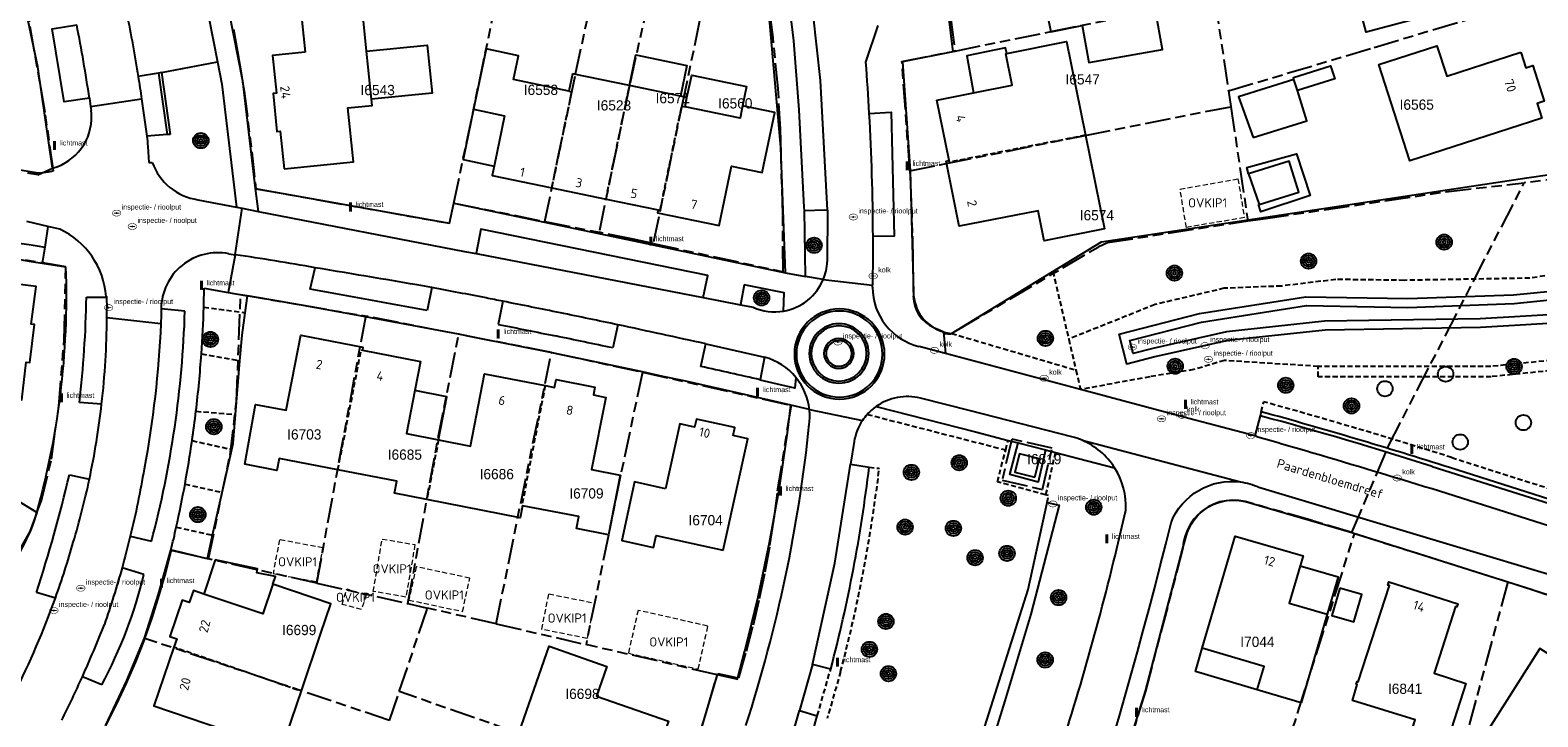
# Model space of a CAD drawing. Extents: x 168491 to 169507, y 481494 to 482503.
# Tile 24 of 108: x 168793 to 168941, y 481760 to 481827. Entities that reach past the tile are written whole.
import ezdxf
from ezdxf.enums import TextEntityAlignment as Align

# ---------------------------------------------------------------- set-up
doc = ezdxf.new("R2010")
doc.units = 0
doc.header["$LTSCALE"] = 0.5
doc.linetypes.add('KAD', pattern=[12, 5, -1, 2, -1, 2, -1])
doc.linetypes.add('STIPPELFIJN', pattern=[1.5, 1, -0.5])
doc.layers.get('0').update_dxf_attribs({"linetype": 'CONTINUOUS'})
for name, color, linetype in [('G01', 3, 'KAD'), ('G_BTD', 3, 'CONTINUOUS'), ('G_GBIP1', 7, 'CONTINUOUS'), ('G_OBW', 7, 'CONTINUOUS'), ('G_OWT', 7, 'CONTINUOUS'), ('G_PNDMV', 1, 'CONTINUOUS'), ('G_WGD', 2, 'CONTINUOUS'), ('G_WTD', 4, 'CONTINUOUS'), ('NAR', 7, 'CONTINUOUS'), ('ORL', 7, 'CONTINUOUS'), ('OVKIP1', 7, 'CONTINUOUS'), ('PPAL', 7, 'CONTINUOUS'), ('PPUT', 7, 'CONTINUOUS'), ('PSTM', 170, 'CONTINUOUS'), ('PVGO', 7, 'CONTINUOUS'), ('Z01', 2, 'CONTINUOUS')]:
    doc.layers.add(name, color=color, linetype=linetype)
doc.layers.add('OBWVM', color=7, linetype='CONTINUOUS', lineweight=70)
doc.styles.add('ISO', font='isocpeur.ttf', dxfattribs={"height": 1})

# ---------------------------------------------------------------- blocks, each defined once
blk = doc.blocks.new('BOOM')
at = {"color": 0}
for radius in [0.75, 0.55, 0.35, 0.15]:
    blk.add_circle((0, 0), radius, dxfattribs=at)
blk = doc.blocks.new('SPEELOBJ')
at = {"color": 0, "linetype": 'Continuous'}
blk.add_circle((0, 0), 0.75, dxfattribs=at)
at = {"color": 0, "flags": 2}
blk.add_attdef('SPEELOBJECT', (1.45, 0), '', height=1, dxfattribs=at)
blk = doc.blocks.new('put')
at = {"linetype": 'ByBlock', "lineweight": -2}
h = blk.add_hatch(color=0, dxfattribs=at)
h.dxf.hatch_style = 1
edge = h.paths.add_edge_path()
edge.add_spline(control_points=[(0.44, 0), (0.44, 0.04), (0.43, 0.09), (0.36, 0.2), (0.28, 0.26), (0.09, 0.32), (-0.02, 0.33), (-0.22, 0.29), (-0.31, 0.24), (-0.42, 0.12), (-0.44, 0.06), (-0.44, -0.06), (-0.42, -0.12), (-0.33, -0.22), (-0.28, -0.26), (-0.1, -0.33), (0.04, -0.33), (0.27, -0.27), (0.37, -0.2), (0.43, -0.08), (0.44, -0.04), (0.44, 0)], knot_values=[0, 0, 0, 0, 0.380029, 0.380029, 1.118666, 1.118666, 1.857303, 1.857303, 2.59594, 2.59594, 3.13294, 3.13294, 3.66994, 3.66994, 4.20694, 4.20694, 5.079565, 5.079565, 5.952189, 5.952189, 6.283185, 6.283185, 6.283185, 6.283185], degree=3, periodic=0)
edge = h.paths.add_edge_path(flags=16)
edge.add_ellipse((0, 0), major_axis=(0.392, 0), ratio=0.689655, start_angle=0, end_angle=360)
h = blk.add_hatch(color=0, dxfattribs=at)
h.dxf.hatch_style = 1
h.paths.add_polyline_path([(-0.1, 0, -0.096396), (-0.09, 0.04), (-0.25, 0.04, 1), (-0.25, -0.04), (-0.09, -0.04, -0.096396)])
at = {"linetype": 'ByBlock', "lineweight": -2, "true_color": 0x681648}
h = blk.add_hatch(color=219, dxfattribs=at)
h.dxf.hatch_style = 1
h.paths.add_polyline_path([(0.1, 0, 1), (-0.1, 0, 1)])
at = {"linetype": 'ByBlock', "lineweight": -2}
h = blk.add_hatch(color=0, dxfattribs=at)
h.dxf.hatch_style = 1
h.paths.add_polyline_path([(0.25, 0.04), (0.09, 0.04, -0.096396), (0.1, 0, -0.096396), (0.09, -0.04), (0.25, -0.04, 1)])
at = {"color": 0, "linetype": 'ByBlock', "lineweight": -2}
blk.add_attdef('PUT', (0.5, 0.35), '', height=0.5, dxfattribs=at)
blk = doc.blocks.new('PAAL')
at = {"linetype": 'ByBlock', "lineweight": -2}
h = blk.add_hatch(color=0, dxfattribs=at)
h.dxf.hatch_style = 1
h.paths.add_polyline_path([(0.15, 0.8), (-0.15, 0.8), (-0.15, -0.1), (0, -0.1, -0.414214), (-0.1, 0, -1), (0.1, 0, -0.414214), (0, -0.1), (0.15, -0.1)])
at = {"linetype": 'ByBlock', "lineweight": -2, "true_color": 0x681648}
h = blk.add_hatch(color=219, dxfattribs=at)
h.dxf.hatch_style = 1
h.paths.add_polyline_path([(-0.1, 0, 1), (0.1, 0, 1)])
at = {"color": 0, "linetype": 'ByBlock', "lineweight": -2}
blk.add_attdef('PAAL', (0.5, 0.35), '', height=0.5, dxfattribs=at)

msp = doc.modelspace()

# ---------------------------------------------------------------- linework, layer by layer
at = {"layer": 'G01'}
for p, q in [((168834.648, 481809.909), (168839.467, 481832.977)), ((168882.402, 481833.821), (168883.621, 481824.795)), ((168910.349, 481820.901), (168910.578, 481819.36)), ((168910.578, 481819.36), (168912.236, 481808.2)), ((168834.648, 481809.909), (168843.531, 481808.131)), ((168843.531, 481808.131), (168848.83, 481807.071)), ((168821.255, 481772.75), (168826.04, 481798.881)), ((168838.782, 481768.775), (168844.184, 481795.318)), ((168821.255, 481772.75), (168810.667, 481775.127)), ((168821.255, 481772.75), (168830.144, 481770.755)), ((168830.144, 481770.755), (168832.067, 481770.323)), ((168829.309, 481762.153), (168832.067, 481770.323)), ((168838.782, 481768.775), (168832.067, 481770.323)), ((168838.782, 481768.775), (168847.563, 481766.751)), ((168828.356, 481759.33), (168804.427, 481767.358)), ((168860.382, 481763.797), (168847.563, 481766.751)), ((168828.356, 481759.33), (168829.309, 481762.153))]:
    msp.add_line(p, q, dxfattribs=at)
for points in [[(168854.124, 481805.977), (168866.827, 481803.208), (168866.784, 481808.794), (168866.561, 481817.179), (168866.334, 481821.138), (168865.839, 481826.127), (168865.443, 481829.205), (168864.866, 481833.003), (168864.564, 481834.774)], [(168762.062, 481818.682), (168773.119, 481816.528), (168786.133, 481814.205), (168794.028, 481812.888), (168794.53, 481812.91), (168795.027, 481812.98), (168795.515, 481813.097), (168794.699, 481818.799), (168793.16, 481827.625), (168792.023, 481832.653), (168791.916, 481833.068)], [(168859.894, 481833.627), (168857.117, 481820.341), (168854.124, 481805.977)], [(168853.314, 481832.011), (168853.684, 481830.382), (168853.715, 481829.98), (168851.813, 481821.456), (168848.83, 481807.071)], [(168843.531, 481808.131), (168846.538, 481822.564), (168848.311, 481830.736), (168848.218, 481830.759)], [(168883.621, 481824.795), (168892.982, 481826.696), (168900.954, 481828.324), (168909.002, 481829.968)], [(168909.002, 481829.968), (168909.009, 481829.919), (168910.347, 481820.913), (168910.349, 481820.901)], [(168910.349, 481820.901), (168924.577, 481825.155), (168940.491, 481829.913)], [(168813.1, 481826.934), (168813.492, 481824.753), (168814.145, 481820.875), (168814.902, 481814.94), (168815.294, 481811.328), (168834.228, 481807.955), (168834.633, 481809.912), (168834.648, 481809.909)], [(168879.21, 481813.092), (168878.435, 481823.771), (168883.621, 481824.795)], [(168879.21, 481813.092), (168882.759, 481813.806), (168896.34, 481816.537), (168910.578, 481819.36)], [(168943.121, 481820.499), (168945.321, 481812.626), (168939.258, 481811.921)], [(168879.21, 481813.092), (168879.252, 481812.519), (168879.452, 481806.702), (168879.547, 481800.825), (168879.583, 481800.342), (168879.688, 481799.869), (168879.86, 481799.416), (168880.095, 481798.992), (168880.389, 481798.607), (168880.735, 481798.268), (168881.127, 481797.982), (168881.555, 481797.756), (168882.474, 481797.375), (168882.439, 481797.294), (168882.672, 481797.177), (168882.928, 481797.128), (168883.188, 481797.151), (168883.431, 481797.245), (168883.825, 481797.496), (168897.61, 481805.636), (168898.518, 481806.059), (168912.236, 481808.2)], [(168912.236, 481808.2), (168913.75, 481808.39), (168931.585, 481811.029), (168939.258, 481811.921)], [(168922.396, 481777.7), (168926.016, 481786.241), (168939.258, 481811.921)], [(168793.898, 481779.674), (168794.334, 481780.836), (168795.31, 481784.876), (168796.038, 481790.061), (168796.553, 481796.539), (168796.731, 481803.709), (168784.538, 481805.714), (168777.35, 481806.998)], [(168854.124, 481805.977), (168852.164, 481806.404), (168848.83, 481807.071)], [(168810.667, 481775.127), (168812.77, 481785.258), (168813.413, 481790.567), (168813.799, 481800.991), (168826.04, 481798.881)], [(168835.108, 481797.097), (168826.05, 481798.879), (168826.04, 481798.881)], [(168830.144, 481770.755), (168833.113, 481786.996), (168835.108, 481797.097)], [(168844.184, 481795.318), (168835.133, 481797.092), (168835.108, 481797.097)], [(168844.184, 481795.318), (168844.337, 481795.288), (168853.077, 481793.391)], [(168853.077, 481793.391), (168850.944, 481783.312), (168847.563, 481766.751)], [(168853.077, 481793.391), (168867.594, 481790.156), (168866.225, 481781.561), (168865.886, 481778.92), (168865.477, 481776.289), (168865, 481773.67), (168864.455, 481771.064), (168863.842, 481768.473), (168863.162, 481765.899), (168862.414, 481763.344), (168860.382, 481763.797)], [(168793.898, 481779.674), (168781.523, 481787.186), (168774.91, 481787.105), (168774.074, 481787.063)], [(168922.396, 481777.7), (168918.532, 481778.872), (168912.555, 481780.566), (168911.963, 481780.744), (168911.354, 481780.847), (168910.736, 481780.873), (168910.12, 481780.821), (168909.515, 481780.694), (168908.931, 481780.492), (168908.377, 481780.218), (168907.861, 481779.878), (168907.392, 481779.476), (168906.976, 481779.019), (168906.621, 481778.513), (168906.331, 481777.967), (168906.112, 481777.389), (168905.966, 481776.788), (168905.897, 481776.174), (168902.231, 481762.207), (168900.329, 481756.019)], [(168793.898, 481779.674), (168793.199, 481777.808), (168791.603, 481775.023), (168789.395, 481772.204), (168787.175, 481770.169), (168785.484, 481769.12), (168781.629, 481767.489), (168779.258, 481766.684)], [(168914.235, 481751.29), (168915.292, 481754.289), (168922.675, 481777.615)], [(168922.396, 481777.7), (168922.591, 481777.641), (168922.675, 481777.615)], [(168922.675, 481777.615), (168937.561, 481772.914), (168937.636, 481772.89)], [(168804.427, 481767.358), (168805.148, 481769.38), (168805.849, 481771.572), (168806.479, 481773.786), (168807.036, 481776.019), (168810.667, 481775.127)], [(168937.636, 481772.89), (168932.615, 481754.15), (168930.13, 481745.825)], [(168937.636, 481772.89), (168944.065, 481770.816), (168945.019, 481770.5), (168945.948, 481770.119), (168946.85, 481769.676), (168947.719, 481769.172), (168948.552, 481768.61), (168949.344, 481767.992), (168950.092, 481767.322), (168950.793, 481766.602), (168951.442, 481765.835), (168952.038, 481765.026), (168952.577, 481764.179), (168953.057, 481763.296), (168956.88, 481757.263)], [(168804.427, 481767.358), (168804.375, 481767.212), (168803.533, 481765.071), (168802.621, 481762.958), (168801.641, 481760.875), (168800.594, 481758.826)], [(168856.842, 481752.535), (168857.464, 481754.322), (168858.493, 481757.463), (168859.466, 481760.621), (168860.382, 481763.797)], [(168856.842, 481752.535), (168853.658, 481753.636), (168829.309, 481762.153)]]:
    msp.add_lwpolyline(points, dxfattribs=at)
msp.add_lwpolyline([(168889.163, 481786.852), (168888.235, 481782.833), (168892.178, 481781.918), (168893.11, 481785.943)], close=True, dxfattribs=at)
at = {"layer": 'G_BTD', "linetype": 'Continuous', "lineweight": 25, "transparency": 33554687}
for points in [[(168912.27, 481808.306), (168939.504, 481812.398), (168941.755, 481812.736)], [(168893.188, 481803.245), (168897.926, 481806.15), (168912.27, 481808.306)], [(168883.287, 481797.174), (168893.188, 481803.245)], [(168814.25, 481799.198), (168814.48, 481800.847)], [(168813.743, 481794.508), (168813.946, 481797.019), (168814.25, 481799.198)], [(168813.317, 481789.253), (168813.743, 481794.508)], [(168812.955, 481785.824), (168813.087, 481786.412), (168813.317, 481789.253)], [(168812.009, 481781.627), (168812.955, 481785.824)], [(168892.458, 481785.783), (168891.734, 481782.641), (168888.988, 481783.382), (168889.781, 481786.47)], [(168811.065, 481777.439), (168812.009, 481781.627)], [(168810.555, 481775.173), (168811.065, 481777.439)], [(168806.993, 481775.976), (168810.555, 481775.173)]]:
    msp.add_lwpolyline(points, dxfattribs=at)
at = {"layer": 'G_BTD', "linetype": 'STIPPELFIJN', "lineweight": -3, "transparency": 33554687}
for points in [[(168893.188, 481803.245), (168894.735, 481796.621)], [(168947.2, 481803.72), (168939.805, 481802.587), (168927.512, 481802.373), (168920.85, 481802.458), (168915.52, 481801.814), (168909.932, 481801.599), (168903.17, 481800.007), (168894.735, 481796.621)], [(168810.201, 481799.763), (168814.25, 481799.198)], [(168883.287, 481797.174), (168895.442, 481793.595)], [(168894.735, 481796.621), (168895.442, 481793.595)], [(168809.973, 481795.181), (168813.743, 481794.508)], [(168909.949, 481794.543), (168906.964, 481793.646)], [(168919.128, 481793.947), (168909.949, 481794.543)], [(168947.811, 481794.149), (168936.028, 481792.947), (168919.128, 481792.947)], [(168948.63, 481795.238), (168935.977, 481793.947)], [(168895.442, 481793.595), (168895.885, 481791.696)], [(168906.964, 481793.646), (168902.654, 481792.943), (168895.885, 481791.696)], [(168919.128, 481792.947), (168919.128, 481793.947)], [(168935.977, 481793.947), (168919.128, 481793.947)], [(168913.543, 481789.523), (168913.794, 481790.491)], [(168809.443, 481789.566), (168813.317, 481789.253)], [(168875.048, 481789.264), (168888.573, 481785.79)], [(168888.573, 481785.79), (168888.812, 481786.719)], [(168809.065, 481786.701), (168812.955, 481785.824)], [(168892.475, 481781.405), (168887.773, 481782.674), (168888.573, 481785.79)], [(168893.427, 481785.534), (168892.475, 481781.405)], [(168875.228, 481784.106), (168876.221, 481783.988)], [(168932.169, 481785.038), (168945.188, 481780.903), (168944.895, 481779.962)], [(168808.369, 481782.447), (168812.009, 481781.627)], [(168892.634, 481780.643), (168892.754, 481781.33), (168892.475, 481781.405)], [(168807.518, 481778.239), (168811.065, 481777.439)], [(168870.163, 481759.792), (168871.476, 481764.356)], [(168872.443, 481764.102), (168871.126, 481759.522)]]:
    msp.add_lwpolyline(points, dxfattribs=at)
at = {"layer": 'G_BTD', "linetype": 'Continuous', "lineweight": 25, "transparency": 33554687}
msp.add_lwpolyline([(168882.484, 481797.332, 0.04960791), (168883.287, 481797.174)], format="xyb", dxfattribs=at)
at = {"layer": 'G_BTD', "linetype": 'STIPPELFIJN', "lineweight": -3, "transparency": 33554687}
for points in [[(168913.794, 481790.491, -0.00940992), (168932.169, 481785.038)], [(168876.221, 481783.988, -0.03470618), (168872.443, 481764.102)]]:
    msp.add_lwpolyline(points, format="xyb", dxfattribs=at)
at = {"layer": 'G_GBIP1', "linetype": 'Continuous', "lineweight": 25, "transparency": 33554687}
for points in [[(168896.055, 481827.285), (168896.704, 481823.67), (168903.89, 481824.96), (168903.214, 481828.725), (168900.935, 481828.267)], [(168826.121, 481824.784), (168832.036, 481825.381), (168832.511, 481820.687), (168826.602, 481820.083)], [(168888.682, 481824.553), (168888.569, 481825.109), (168884.77, 481824.343), (168885.421, 481820.709)], [(168851.813, 481821.413), (168852.439, 481824.417), (168857.415, 481823.379), (168856.788, 481820.376)], [(168857.429, 481820.242), (168857.887, 481822.451), (168863.26, 481821.336), (168862.865, 481819.442)], [(168916.745, 481822.03), (168916.687, 481822.214), (168920.327, 481823.357), (168920.728, 481822.078), (168917.089, 481820.936)], [(168836.568, 481819.1), (168835.539, 481814.176), (168838.584, 481813.546)], [(168912.317, 481812.791), (168912.13, 481813.395), (168917.01, 481814.759), (168918.344, 481810.663), (168913.503, 481809.087), (168913.282, 481809.778)], [(168913.282, 481809.778), (168913.363, 481809.795)], [(168833.141, 481786.769), (168833.96, 481790.988), (168830.824, 481791.597)], [(168811.331, 481775.023), (168810.207, 481771.688)], [(168816.957, 481772.661), (168817.207, 481773.394), (168815.389, 481773.78), (168815.467, 481774.145), (168811.331, 481775.023)], [(168917.364, 481774.456), (168921.078, 481773.364), (168920.002, 481769.708)], [(168913.154, 481762.333), (168907.11, 481764.111), (168907.782, 481766.394)]]:
    msp.add_lwpolyline(points, dxfattribs=at)
at = {"layer": 'G_OBW', "linetype": 'Continuous', "lineweight": 25, "transparency": 33554687}
msp.add_lwpolyline([(168891.418, 481783.124), (168891.875, 481784.899), (168889.918, 481785.403), (168889.461, 481783.627), (168891.418, 481783.124)], dxfattribs=at)
at = {"layer": 'G_OWT', "linetype": 'Continuous', "lineweight": 25, "transparency": 33554687}
msp.add_lwpolyline([(168944.362, 481798.31), (168934.981, 481797.757), (168919.8, 481797.511), (168910.286, 481796.474), (168903.145, 481794.886), (168900.419, 481794.182), (168899.664, 481797.105), (168907.53, 481799.137), (168917.903, 481800.771), (168927.864, 481800.585), (168938.213, 481800.952), (168941.853, 481801.326)], dxfattribs=at)
at = {"layer": 'G_PNDMV', "linetype": 'Continuous', "lineweight": 25, "transparency": 33554687}
for points in [[(168934.572, 481838.84), (168936.082, 481833.151), (168928.772, 481831.206), (168929.576, 481828.185), (168923.79, 481826.646), (168921.386, 481835.682)], [(168885.383, 481834.387), (168886.555, 481828.558), (168892.359, 481829.725), (168892.974, 481826.666)], [(168826.121, 481824.784), (168825.75, 481828.42), (168819.779, 481827.81), (168820.096, 481824.703)], [(168892.974, 481826.666), (168896.055, 481827.285)], [(168888.682, 481824.553), (168894.522, 481825.731), (168896.371, 481816.566)], [(168938.91, 481824.691), (168939.405, 481823.155), (168940.095, 481823.377), (168941.21, 481819.905), (168940.513, 481819.675), (168940.983, 481818.228), (168928.086, 481814.059), (168925.04, 481823.483), (168930.727, 481825.321), (168931.685, 481822.356), (168938.91, 481824.691)], [(168820.096, 481824.703), (168816.924, 481824.379), (168817.3, 481820.695), (168816.979, 481820.662), (168817.356, 481816.932), (168817.681, 481816.965), (168818.057, 481813.28)], [(168826.602, 481820.083), (168826.121, 481824.784)], [(168845.893, 481820.877), (168840.486, 481822.007), (168840.968, 481824.341), (168837.801, 481825.003), (168836.568, 481819.1)], [(168885.421, 481820.709), (168889.206, 481821.473), (168888.588, 481824.534), (168888.682, 481824.553)], [(168846.245, 481822.574), (168845.893, 481820.877)], [(168851.813, 481821.413), (168846.245, 481822.574)], [(168856.788, 481820.376), (168851.813, 481821.413)], [(168881.844, 481819.988), (168885.421, 481820.709)], [(168916.745, 481822.03), (168911.316, 481820.325), (168912.766, 481816.33)], [(168912.766, 481816.33), (168918.017, 481817.978), (168917.089, 481820.936)], [(168917.089, 481820.936), (168916.745, 481822.03)], [(168818.057, 481813.28), (168824.831, 481813.971), (168824.293, 481819.24), (168826.663, 481819.481), (168826.602, 481820.083)], [(168854.605, 481809.275), (168854.543, 481808.983), (168860.563, 481807.728), (168861.777, 481813.551), (168864.776, 481812.926), (168866.001, 481818.788), (168862.865, 481819.442)], [(168857.429, 481820.242), (168856.788, 481820.376)], [(168857.245, 481819.355), (168857.429, 481820.242)], [(168862.865, 481819.442), (168862.614, 481818.236), (168857.245, 481819.355)], [(168883.051, 481814.097), (168881.844, 481819.988)], [(168836.568, 481819.1), (168839.602, 481818.466), (168838.584, 481813.546)], [(168896.371, 481816.566), (168898.22, 481807.402), (168892.329, 481806.223), (168891.733, 481809.178), (168884.02, 481807.665), (168882.759, 481814.037), (168883.051, 481814.097)], [(168838.584, 481813.546), (168838.394, 481812.629), (168844.23, 481811.422)], [(168913.363, 481809.795), (168917.217, 481810.987), (168916.279, 481814.017), (168912.317, 481812.791)], [(168912.317, 481812.791), (168913.363, 481809.795)], [(168844.23, 481811.422), (168849.518, 481810.328)], [(168849.518, 481810.328), (168854.605, 481809.275)], [(168787.053, 481802.609), (168786.397, 481797.263), (168783.556, 481797.612), (168782.492, 481788.939), (168788.352, 481788.221), (168788.712, 481791.152), (168792.406, 481790.699), (168792.861, 481794.361), (168793.188, 481794.321), (168793.662, 481798.045), (168793.349, 481798.084), (168793.811, 481801.78), (168787.053, 481802.609)], [(168823.308, 481783.836), (168817.56, 481784.953), (168817.332, 481783.78), (168814.21, 481784.386), (168815.267, 481790.241), (168818.246, 481789.662), (168819.675, 481797.022), (168825.761, 481795.84), (168825.704, 481795.546)], [(168825.704, 481795.546), (168831.377, 481794.444), (168830.824, 481791.597)], [(168833.141, 481786.769), (168836.277, 481786.16), (168837.649, 481793.225), (168843.567, 481792.076)], [(168843.567, 481792.076), (168844.491, 481791.896), (168844.641, 481792.671), (168848.435, 481791.934), (168848.285, 481791.16), (168849.484, 481790.927), (168848.112, 481783.861), (168850.886, 481783.322), (168849.752, 481777.483), (168846.638, 481778.088), (168846.866, 481779.261), (168841.366, 481780.329)], [(168830.824, 481791.597), (168830.005, 481787.378), (168833.141, 481786.769)], [(168860.971, 481775.979), (168863.38, 481786.876), (168861.947, 481787.193), (168862.118, 481787.964), (168858.344, 481788.798), (168858.173, 481788.027), (168856.74, 481788.344), (168855.335, 481781.99)], [(168832.007, 481780.93), (168828.829, 481781.547), (168829.057, 481782.72), (168823.308, 481783.836)], [(168855.335, 481781.99), (168852.294, 481782.663), (168852.081, 481781.631)], [(168841.366, 481780.329), (168841.138, 481779.156), (168832.007, 481780.93)], [(168852.081, 481781.631), (168851.05, 481776.934), (168854.167, 481776.259), (168854.427, 481777.417), (168860.971, 481775.979)], [(168907.782, 481766.394), (168911.009, 481777.367), (168917.646, 481775.415), (168917.364, 481774.456)], [(168917.364, 481774.456), (168916.288, 481770.801), (168920.002, 481769.708)], [(168810.207, 481771.688), (168809.196, 481772.029), (168808.791, 481770.869), (168808.084, 481771.107), (168806.887, 481767.531), (168807.558, 481767.305), (168807.275, 481766.481)], [(168816.957, 481772.661), (168815.975, 481769.743), (168810.207, 481771.688)], [(168821.62, 481767.754), (168822.622, 481770.731), (168816.957, 481772.661)], [(168921.235, 481772.259), (168920.46, 481769.594), (168922.604, 481768.97), (168923.385, 481771.655), (168921.235, 481772.259)], [(168932.542, 481770.481), (168930.443, 481763.951), (168933.543, 481762.954), (168931.574, 481756.76), (168928.121, 481757.868), (168928.588, 481759.376), (168922.469, 481761.293), (168922.927, 481762.847), (168922.832, 481762.878), (168922.911, 481763.144), (168923.013, 481763.111), (168926.07, 481772.528), (168925.933, 481772.572), (168926.033, 481772.883), (168932.749, 481770.724), (168932.659, 481770.443), (168932.542, 481770.481)], [(168920.002, 481769.708), (168917.461, 481761.067)], [(168819.74, 481762.21), (168821.62, 481767.754)], [(168807.275, 481766.481), (168805.308, 481760.755), (168812.143, 481758.454), (168811.173, 481755.573)], [(168840.979, 481758.086), (168843.963, 481766.606), (168849.599, 481764.614), (168848.582, 481761.71), (168855.615, 481759.247), (168853.575, 481753.421), (168853.273, 481753.527)], [(168913.154, 481762.333), (168913.825, 481764.617), (168907.782, 481766.394)], [(168947.515, 481762.073), (168948.057, 481762.92), (168944.696, 481765.07), (168944.151, 481764.218), (168940.771, 481766.374), (168935.162, 481757.528)], [(168817.863, 481756.674), (168819.74, 481762.21)], [(168917.461, 481761.067), (168913.154, 481762.333)]]:
    msp.add_lwpolyline(points, dxfattribs=at)
at = {"layer": 'G_PNDMV', "linetype": 'STIPPELFIJN', "lineweight": -3, "transparency": 33554687}
for points in [[(168844.23, 481811.422), (168846.175, 481820.819)], [(168845.893, 481820.877), (168846.175, 481820.819)], [(168849.518, 481810.328), (168851.813, 481821.413)], [(168854.605, 481809.275), (168854.806, 481809.234), (168856.915, 481819.424), (168857.245, 481819.355)], [(168896.371, 481816.566), (168883.083, 481813.937), (168883.051, 481814.097)], [(168823.308, 481783.836), (168825.587, 481795.568), (168825.704, 481795.546)], [(168843.567, 481792.076), (168841.288, 481780.344), (168841.366, 481780.329)], [(168833.141, 481786.769), (168832.007, 481780.93)], [(168817.489, 481762.973), (168807.275, 481766.481)], [(168817.489, 481762.973), (168819.74, 481762.21)]]:
    msp.add_lwpolyline(points, dxfattribs=at)
at = {"layer": 'G_WGD', "lineweight": -3, "transparency": 33554687}
for points in [[(168943.793, 481825.95, -0.05282032), (168927.553, 481909.252)], [(168802.676, 481828.498, -0.00921316), (168803.791, 481822.297)], [(168799.027, 481820.179, 0.0110238), (168797.79, 481827.351)], [(168874.879, 481823.716, -0.00518914), (168875.211, 481818.702)], [(168803.791, 481822.297, -0.00358457), (168804.127, 481820.117)], [(168804.127, 481820.117, -0.0052475), (168804.624, 481816.486)], [(168795.429, 481813.346, 0.3474412), (168799.238, 481818.523)], [(168799.238, 481818.523, 0.01948661), (168799.201, 481818.986)], [(168875.211, 481818.702, -0.01255042), (168875.578, 481806.672)], [(168782.441, 481807.671, 0.00384316), (168794.675, 481805.616)], [(168800.649, 481800.793, 0.27380875), (168796.135, 481807.367)], [(168875.578, 481806.672, -0.0046082), (168875.556, 481801.898)], [(168812.649, 481804.97, 0.47061696), (168806.039, 481799.585)], [(168821.093, 481803.606, 0.00816939), (168813.267, 481804.88)], [(168832.499, 481801.673, 0.00184751), (168821.093, 481803.606)], [(168832.035, 481799.409, 0.00330856), (168820.601, 481801.503)], [(168837.8, 481800.649, 0.00148999), (168832.499, 481801.673)], [(168866.864, 481799.364, 0.25743176), (168870.75, 481802.462)], [(168875.553, 481801.707, 0.34424873), (168880.118, 481795.899)], [(168798.049, 481790.43, 0.02513269), (168798.73, 481800.735)], [(168839.43, 481800.327, 0.00118091), (168837.8, 481800.649)], [(168845.052, 481799.194, 0.00166264), (168839.43, 481800.327)], [(168800.224, 481790.275, 0.02682713), (168800.739, 481798.737)], [(168800.739, 481798.737, 0.00340909), (168800.74, 481799.617)], [(168805.092, 481776.854, 0.05645136), (168808.36, 481799.35)], [(168806.049, 481799.212, -0.00281537), (168806.008, 481798.148)], [(168806.039, 481799.585, 0.02136072), (168806.049, 481799.212)], [(168850.679, 481798.022, 0.00139808), (168845.052, 481799.194)], [(168876.739, 481795.165, 0.99977314), (168867.923, 481795.165)], [(168876.539, 481795.165, 0.99976236), (168868.123, 481795.165)], [(168806.008, 481798.148, -0.03542405), (168804.374, 481783.92)], [(168838.987, 481798.064, -0.00161301), (168844.589, 481796.935)], [(168859.255, 481796.162, 0.00214906), (168850.679, 481798.022)], [(168875.188, 481795.224, 0.99982793), (168869.377, 481795.224)], [(168874.988, 481795.224, 0.99981521), (168869.577, 481795.224)], [(168850.18, 481795.757, -0.00072111), (168844.589, 481796.935)], [(168873.729, 481795.222, 1), (168870.817, 481795.222)], [(168873.529, 481795.222, 1), (168871.017, 481795.222)], [(168867.923, 481795.165, 1), (168876.739, 481795.165)], [(168868.123, 481795.165, 1), (168876.539, 481795.165)], [(168869.377, 481795.224, 0.99982793), (168875.188, 481795.224)], [(168869.577, 481795.224, 0.99981521), (168874.988, 481795.224)], [(168870.817, 481795.222, 1), (168873.729, 481795.222)], [(168871.017, 481795.222, 1), (168873.529, 481795.222)], [(168864.583, 481792.651, 0.00154939), (168858.777, 481793.954)], [(168869.393, 481789.737, 0.14462249), (168868.074, 481792.87)], [(168799.026, 481782.938, 0.02372818), (168800.224, 481790.275)], [(168869.382, 481788.316, 0.0598189), (168869.393, 481789.737)], [(168880.248, 481790.846, 0.21864102), (168875.925, 481790.041)], [(168863.182, 481758.828, 0.05256447), (168869.382, 481788.316)], [(168930.257, 481784.163, 0.01157029), (168913.441, 481789.13)], [(168896.041, 481786.731, 0.03850602), (168895.03, 481787.074)], [(168899.214, 481784.051, 0.15016456), (168896.041, 481786.731)], [(168913.111, 481787.104, -0.00179045), (168918.71, 481785.476)], [(168918.71, 481785.476, -0.00677609), (168941.724, 481778.366)], [(168804.374, 481783.92, -0.01763097), (168803.016, 481777.34)], [(168793.848, 481771.844, 0.02180367), (168797.065, 481783.354)], [(168797.451, 481776.754, 0.02021979), (168799.026, 481782.938)], [(168904.736, 481778.664, -0.34572488), (168911.529, 481782.656)], [(168911.529, 481782.656, -0.07371761), (168913.331, 481782.133)], [(168883.547, 481712.502, 0.03435529), (168904.736, 481778.664)], [(168795.702, 481771.303, 0.01668361), (168797.451, 481776.754)], [(168803.016, 481777.34, -0.00815261), (168802.213, 481774.259)], [(168800.233, 481762.804, 0.06392578), (168804.356, 481773.616)], [(168802.213, 481774.259, -0.01521403), (168800.489, 481768.722)], [(168791.687, 481761.931, 0.0301485), (168795.702, 481771.303)], [(168798.338, 481763.595, 0.01232746), (168800.489, 481768.722)], [(168796.335, 481759.371, 0.01032745), (168798.338, 481763.595)], [(168866.748, 481754.88, 0.00641507), (168868.423, 481760.3)]]:
    msp.add_lwpolyline(points, format="xyb", dxfattribs=at)
at = {"layer": 'G_WGD', "linetype": 'Continuous', "lineweight": 25, "transparency": 33554687}
for points in [[(168867.044, 481803.118), (168866.604, 481815.357), (168865.514, 481827.556), (168864.449, 481834.721), (168863.362, 481842.032), (168863.001, 481843.715), (168861.869, 481848.997), (168860.736, 481854.28), (168860.294, 481856.343), (168859.347, 481859.499), (168857.794, 481864.678), (168856.028, 481870.565), (168855.096, 481873.176), (168852.784, 481879.651), (168850.745, 481884.726), (168849.464, 481887.914), (168848.753, 481889.752), (168847.113, 481893.984), (168846.853, 481894.806), (168845.221, 481899.956), (168843.518, 481906.727)], [(168861.493, 481906.844), (168862.392, 481903.563), (168863.74, 481899.458), (168865.159, 481895.817), (168865.578, 481894.741), (168867.162, 481890.796), (168869.174, 481885.783), (168870.996, 481880.7), (168872.421, 481876.722), (168872.821, 481875.618), (168875.239, 481867.777), (168877.243, 481860.699), (168877.331, 481860.303), (168878.505, 481855.031), (168879.678, 481849.759), (168879.889, 481848.813), (168880.638, 481844.446), (168881.551, 481839.119), (168881.947, 481836.811), (168882.316, 481833.769), (168883.413, 481824.723)], [(168795.429, 481813.346), (168793.984, 481823.262), (168791.943, 481833.073), (168789.719, 481841.315), (168788.445, 481845.389), (168786.128, 481851.981), (168784.277, 481856.42), (168779.038, 481866.973), (168773.696, 481876.885), (168770.922, 481881.788), (168767.973, 481886.589), (168763.573, 481892.977), (168761.224, 481896.063), (168757.862, 481900.091)], [(168787.22, 481892.382), (168790.852, 481886.072), (168796, 481876.577), (168802.763, 481862.713), (168806.57, 481852.683), (168809.16, 481844.138), (168811.259, 481835.821), (168813.977, 481821.87), (168815.232, 481811.369)], [(168806.071, 481822.69), (168811.543, 481823.756)], [(168811.543, 481823.756), (168811.972, 481821.555), (168813.41, 481809.525)], [(168883.413, 481824.723), (168878.485, 481823.729), (168879.239, 481813.089), (168879.554, 481801.226)], [(168806.071, 481822.69), (168806.915, 481816.65)], [(168806.615, 481816.629), (168804.624, 481816.486)], [(168806.915, 481816.65), (168806.615, 481816.629)], [(168804.75, 481815.459), (168804.843, 481813.912)], [(168793.979, 481812.704), (168795.429, 481813.346)], [(168804.843, 481813.912), (168805.171, 481813.906)], [(168793.979, 481812.704), (168792.969, 481812.869)], [(168815.232, 481811.369), (168834.22, 481807.962), (168834.63, 481809.92), (168843.516, 481808.055), (168848.801, 481806.946), (168854.086, 481805.837), (168867.044, 481803.118)], [(168809.613, 481810.261), (168813.41, 481809.525)], [(168868.904, 481809.193), (168870.907, 481809.264)], [(168869.017, 481802.739), (168868.904, 481809.193)], [(168870.907, 481809.264), (168871.169, 481809.225)], [(168871.169, 481809.225), (168871.139, 481804.193)], [(168794.422, 481804.054), (168796.731, 481803.683)], [(168810.242, 481801.612), (168812.6, 481801.186)], [(168863.027, 481801.918), (168862.651, 481799.978)], [(168866.864, 481799.364), (168866.941, 481801.156), (168863.027, 481801.918)], [(168870.75, 481802.462), (168869.017, 481802.739)], [(168812.6, 481801.186), (168814.48, 481800.847)], [(168867.593, 481790.161), (168862.611, 481791.308), (168857.138, 481792.533), (168855.083, 481792.981), (168853.07, 481793.42), (168844.248, 481795.275), (168837.029, 481796.724), (168835.108, 481797.099), (168826.013, 481798.814), (168819.566, 481799.97), (168817.694, 481800.296), (168814.48, 481800.847)], [(168862.651, 481799.978), (168863.897, 481799.736)], [(168882.484, 481797.332), (168882.686, 481795.215)], [(168865.014, 481794.857), (168864.583, 481792.651)], [(168895.885, 481791.696), (168882.686, 481795.215)], [(168868.074, 481792.87), (168867.968, 481791.813), (168864.571, 481792.593)], [(168864.571, 481792.593), (168864.583, 481792.651)], [(168906.483, 481788.871), (168895.885, 481791.696)], [(168860.429, 481763.935), (168862.382, 481763.495), (168863.084, 481766.122), (168863.747, 481768.76), (168864.369, 481771.407), (168865.493, 481776.729), (168866.455, 481782.082), (168866.875, 481784.769), (168867.255, 481787.463), (168867.593, 481790.161)], [(168875.925, 481790.041), (168885.613, 481787.541)], [(168912.929, 481787.153), (168906.483, 481788.871)], [(168913.441, 481789.13), (168912.929, 481787.153)], [(168913.543, 481789.523), (168913.441, 481789.13)], [(168885.613, 481787.541), (168888.812, 481786.719)], [(168888.812, 481786.719), (168889.781, 481786.47)], [(168873.761, 481786.596), (168873.398, 481784.407)], [(168889.781, 481786.47), (168892.458, 481785.783)], [(168892.458, 481785.783), (168893.427, 481785.534)], [(168893.427, 481785.534), (168895.688, 481784.953), (168899.214, 481784.051)], [(168873.398, 481784.407), (168875.228, 481784.106)], [(168942.461, 481780.72), (168931.957, 481784.056)], [(168899.431, 481776.143), (168900.327, 481779.886)], [(168912.555, 481780.566), (168922.396, 481777.7), (168937.636, 481772.89), (168944.065, 481770.816)], [(168886.343, 481714.652), (168890.42, 481725.875), (168895.883, 481742.163), (168899.334, 481752.781), (168900.329, 481756.019), (168902.231, 481762.207), (168905.897, 481776.174), (168906.317, 481777.678)], [(168800.586, 481758.794), (168802.669, 481763.246), (168804.424, 481767.368), (168805.79, 481771.674), (168806.993, 481775.976)], [(168869.688, 481764.81), (168868.423, 481760.3)], [(168871.476, 481764.356), (168869.688, 481764.81)], [(168852.765, 481741.932), (168854.897, 481747.195), (168856.86, 481752.524), (168858.741, 481758.199), (168860.429, 481763.935)], [(168868.423, 481760.3), (168870.163, 481759.792)]]:
    msp.add_lwpolyline(points, dxfattribs=at)
at = {"layer": 'G_WGD', "lineweight": -3, "transparency": 33554687}
for points in [[(168868.904, 481809.193), (168868.893, 481809.526), (168868.394, 481819.034), (168867.884, 481825.795), (168866.991, 481833.14), (168867.048, 481833.149)], [(168871.169, 481809.225), (168870.485, 481821.903), (168869.389, 481831.727), (168869.131, 481833.458)], [(168810.283, 481830.226), (168811.543, 481823.756)], [(168799.027, 481820.179), (168796.558, 481819.827), (168795.377, 481826.962), (168797.79, 481827.351)], [(168876.073, 481827.299), (168874.879, 481823.716)], [(168805.776, 481822.639), (168803.791, 481822.297)], [(168806.071, 481822.69), (168805.776, 481822.639)], [(168805.776, 481822.639), (168806.615, 481816.629)], [(168799.027, 481820.179), (168799.144, 481819.381)], [(168799.144, 481819.381), (168804.127, 481820.117)], [(168799.144, 481819.381), (168799.201, 481818.986)], [(168875.211, 481818.702), (168877.391, 481818.824), (168877.68, 481806.683), (168875.578, 481806.672)], [(168815.232, 481811.369), (168815.519, 481809.116)], [(168813.267, 481804.88), (168813.961, 481809.418)], [(168813.41, 481809.525), (168813.961, 481809.418)], [(168813.961, 481809.418), (168815.519, 481809.116)], [(168815.519, 481809.116), (168835.686, 481805.206)], [(168794.979, 481807.637), (168792.919, 481808.119)], [(168794.979, 481807.637), (168794.675, 481805.616)], [(168796.135, 481807.367), (168794.979, 481807.637)], [(168859.005, 481800.685), (168859.449, 481802.839), (168837.274, 481807.366), (168836.812, 481804.988)], [(168794.675, 481805.616), (168794.422, 481804.054)], [(168813.267, 481804.88), (168812.6, 481801.186)], [(168812.649, 481804.97), (168813.267, 481804.88)], [(168835.686, 481805.206), (168836.812, 481804.988)], [(168836.812, 481804.988), (168859.005, 481800.685)], [(168820.601, 481801.503), (168821.093, 481803.606)], [(168867.044, 481803.118), (168869.017, 481802.739)], [(168832.499, 481801.673), (168832.035, 481799.409)], [(168870.75, 481802.462), (168875.556, 481801.898)], [(168875.553, 481801.707), (168875.556, 481801.898)], [(168798.73, 481800.735), (168800.69, 481800.711)], [(168800.649, 481800.793), (168800.685, 481800.815)], [(168800.685, 481800.815), (168800.69, 481800.711)], [(168800.69, 481800.711), (168800.74, 481799.617)], [(168839.43, 481800.327), (168838.987, 481798.064)], [(168859.005, 481800.685), (168862.651, 481799.978)], [(168800.739, 481798.737), (168806.008, 481798.148)], [(168808.36, 481799.35), (168806.039, 481799.585)], [(168850.679, 481798.022), (168850.18, 481795.757)], [(168858.777, 481793.954), (168859.255, 481796.162)], [(168859.255, 481796.162), (168865.014, 481794.857)], [(168882.686, 481795.215), (168880.118, 481795.899)], [(168800.224, 481790.275), (168798.049, 481790.43)], [(168869.393, 481789.737), (168867.593, 481790.161)], [(168869.393, 481789.737), (168874.578, 481788.661)], [(168885.152, 481789.614), (168880.248, 481790.846)], [(168895.03, 481787.074), (168885.152, 481789.614)], [(168896.041, 481786.731), (168911.529, 481782.656)], [(168913.111, 481787.104), (168912.929, 481787.153)], [(168869.688, 481764.81), (168871.872, 481774.723), (168873.398, 481784.407)], [(168930.257, 481784.163), (168942.349, 481780.363)], [(168797.065, 481783.354), (168799.026, 481782.938)], [(168913.331, 481782.133), (168945.426, 481772.493)], [(168803.016, 481777.34), (168805.092, 481776.854)], [(168804.356, 481773.616), (168802.213, 481774.259)], [(168795.702, 481771.303), (168793.848, 481771.844)], [(168800.233, 481762.804), (168798.338, 481763.595)]]:
    msp.add_lwpolyline(points, dxfattribs=at)
at = {"layer": 'G_WGD', "linetype": 'Continuous', "lineweight": 25, "transparency": 33554687}
for points in [[(168804.624, 481816.486, -0.00203623), (168804.75, 481815.459)], [(168805.171, 481813.906, 0.27711313), (168809.613, 481810.261)], [(168776.989, 481807.011, 0.00372832), (168794.422, 481804.054)], [(168793.667, 481778.875, 0.07973087), (168796.731, 481803.683)], [(168870.75, 481802.462, 0.08736464), (168871.139, 481804.193)], [(168810.201, 481799.763, 0.00379596), (168810.242, 481801.612)], [(168879.554, 481801.226, 0.32709498), (168882.484, 481797.332)], [(168809.973, 481795.181, 0.01003615), (168810.201, 481799.763)], [(168863.897, 481799.736, 0.148291), (168866.864, 481799.364)], [(168809.443, 481789.566, 0.01212011), (168809.973, 481795.181)], [(168868.074, 481792.87, 0.15592143), (168865.014, 481794.857)], [(168875.925, 481790.041, 0.05563868), (168875.048, 481789.264)], [(168809.065, 481786.701, 0.00631102), (168809.443, 481789.566)], [(168874.578, 481788.661, 0.106112), (168873.761, 481786.596)], [(168875.048, 481789.264, 0.03636557), (168874.578, 481788.661)], [(168931.957, 481784.056, 0.00950428), (168913.543, 481789.523)], [(168808.369, 481782.447, 0.00945744), (168809.065, 481786.701)], [(168871.476, 481764.356, 0.03473118), (168875.228, 481784.106)], [(168900.327, 481779.886, 0.15624476), (168899.214, 481784.051)], [(168807.518, 481778.239, 0.00927327), (168808.369, 481782.447)], [(168906.317, 481777.678, -0.42319803), (168912.555, 481780.566)], [(168781.085, 481767.161, 0.24333339), (168793.667, 481778.875)], [(168806.993, 481775.976, 0.00490439), (168807.518, 481778.239)], [(168893.04, 481753.774, 0.02176955), (168899.431, 481776.143)], [(168863.553, 481740.578, 0.02904191), (168870.163, 481759.792)]]:
    msp.add_lwpolyline(points, format="xyb", dxfattribs=at)
at = {"layer": 'G_WTD', "linetype": 'Continuous', "lineweight": 25, "transparency": 33554687}
for points in [[(168943.015, 481800.581), (168943.32, 481799.109), (168934.949, 481798.616), (168919.747, 481798.37), (168910.145, 481797.323), (168902.944, 481795.721), (168901.036, 481795.229), (168900.711, 481796.488), (168907.705, 481798.294), (168917.962, 481799.91), (168927.871, 481799.725), (168938.273, 481800.095), (168943.015, 481800.581)], [(168872.885, 481718.338), (168878.58, 481733.01), (168882.684, 481744.918), (168886.53, 481758.726), (168890.787, 481772.123), (168892.634, 481780.643)], [(168892.634, 481780.643), (168893.793, 481780.392), (168891.044, 481769.71), (168888.479, 481761.241), (168884.222, 481747.485), (168880.632, 481736.295), (168875.093, 481720.537), (168874.029, 481717.917)]]:
    msp.add_lwpolyline(points, dxfattribs=at)
at = {"layer": 'OBWVM', "linetype": 'STIPPELFIJN', "lineweight": 13, "transparency": 33554687}
for points in [[(168911.267, 481812.291), (168911.905, 481808.507), (168906.241, 481807.552), (168905.611, 481811.288), (168911.267, 481812.291)], [(168821.221, 481772.894), (168821.847, 481776.202), (168817.597, 481777.006), (168816.971, 481773.698), (168821.221, 481772.894)], [(168830.839, 481776.524), (168829.962, 481771.397), (168826.765, 481771.943), (168827.641, 481777.071), (168830.839, 481776.524)], [(168830.246, 481771.104), (168835.501, 481769.988), (168836.194, 481773.248), (168830.958, 481774.361), (168830.246, 481771.104)], [(168824.172, 481772.19), (168826.064, 481771.588), (168825.618, 481770.184), (168823.712, 481770.68), (168824.172, 481772.19)], [(168848.374, 481770.812), (168847.673, 481767.345), (168843.234, 481768.242), (168843.935, 481771.709), (168848.374, 481770.812)], [(168858.528, 481764.363), (168859.473, 481768.559), (168852.647, 481770.097), (168851.701, 481765.902)], [(168851.701, 481765.902), (168858.528, 481764.363)]]:
    msp.add_lwpolyline(points, dxfattribs=at)

# ---------------------------------------------------------------- block references
at = {"layer": 'PPAL', "linetype": 'Continuous', "lineweight": 13, "transparency": 33554687}
for p in [(168795.623, 481815.212), (168878.96, 481813.22), (168824.532, 481809.203), (168853.89, 481805.85), (168809.976, 481801.53), (168838.986, 481796.777), (168796.28, 481790.53), (168864.33, 481791.09), (168906.14, 481789.89), (168928.26, 481785.49), (168866.548, 481781.419), (168898.462, 481776.737), (168806.074, 481772.411), (168872.149, 481764.677), (168901.37, 481759.78)]:
    msp.add_blockref('PAAL', p, dxfattribs=at).add_auto_attribs({'PAAL': 'lichtmast'})
at = {"layer": 'PPUT', "linetype": 'Continuous', "lineweight": 13, "transparency": 33554687}
for p, values in [((168801.688, 481808.948), {'PUT': 'inspectie- / rioolput'}), ((168873.68, 481808.566), {'PUT': 'inspectie- / rioolput'}), ((168803.22, 481807.638), {'PUT': 'inspectie- / rioolput'}), ((168875.625, 481802.796), {'PUT': 'kolk'}), ((168800.902, 481799.704), {'PUT': 'inspectie- / rioolput'}), ((168872.17, 481796.34), {'PUT': 'inspectie- / rioolput'}), ((168881.605, 481795.532), {'PUT': 'kolk'}), ((168900.952, 481795.844), {'PUT': 'inspectie- / rioolput'}), ((168908.056, 481795.993), {'PUT': 'inspectie- / rioolput'}), ((168908.384, 481794.652), {'PUT': 'inspectie- / rioolput'}), ((168892.327, 481792.802), {'PUT': 'kolk'}), ((168903.806, 481788.831), {'PUT': 'inspectie- / rioolput'}), ((168905.795, 481789.171), {'PUT': 'kolk'}), ((168912.532, 481787.192), {'PUT': 'inspectie- / rioolput'}), ((168926.838, 481783.043), {'PUT': 'kolk'}), ((168893.184, 481780.504), {'PUT': 'inspectie- / rioolput'}), ((168798.183, 481772.262), {'PUT': 'inspectie- / rioolput'}), ((168795.554, 481770.081), {'PUT': 'inspectie- / rioolput'})]:
    msp.add_blockref('put', p, dxfattribs=at).add_auto_attribs(values)
at = {"layer": 'PSTM', "linetype": 'Continuous', "lineweight": 0, "transparency": 33554687}
for p in [(168931.573, 481793.201), (168925.641, 481791.777), (168939.166, 481788.455), (168932.997, 481786.556)]:
    msp.add_blockref('SPEELOBJ', p, dxfattribs=at)
at = {"layer": 'PVGO', "linetype": 'Continuous', "lineweight": 0, "transparency": 33554687}
for p in [(168809.916, 481816.037), (168869.85, 481805.801), (168931.428, 481806.108), (168918.178, 481804.254), (168905.071, 481803.078), (168864.723, 481800.66), (168810.852, 481796.592), (168892.462, 481796.697), (168905.145, 481793.975), (168938.256, 481793.947), (168915.949, 481792.104), (168922.373, 481790.092), (168811.187, 481788.056), (168884.035, 481784.533), (168879.356, 481783.594), (168888.831, 481781.061), (168897.184, 481780.185), (168809.622, 481779.455), (168878.745, 481778.237), (168883.466, 481778.117), (168888.703, 481775.671), (168885.583, 481775.243), (168893.744, 481771.342), (168876.873, 481769.011), (168875.255, 481766.28), (168877.117, 481763.902), (168892.434, 481765.245)]:
    msp.add_blockref('BOOM', p, dxfattribs=at)

# ---------------------------------------------------------------- texts
at = {"layer": 'NAR', "linetype": 'Continuous', "lineweight": 25, "transparency": 33554687, "style": 'ISO'}
for s, rotation, p in [('70', 287.9, (168937.887, 481821.422)), ('24', 275.8, (168818.177, 481820.759)), ('4', 281.2, (168884.192, 481818.192)), ('1', 348.3, (168841.344, 481812.948)), ('3', 348.3, (168846.87, 481811.909)), ('5', 348.3, (168852.255, 481810.871)), ('7', 348.2, (168858.112, 481809.785)), ('2', 281.1, (168885.298, 481809.9)), ('2', 349, (168821.487, 481794.141)), ('4', 349, (168827.442, 481793.023)), ('6', 349, (168839.352, 481790.633)), ('8', 349, (168845.969, 481789.668)), ('10', 347.5, (168859.156, 481787.476)), ('12', 344.9, (168914.365, 481774.926)), ('14', 341.3, (168928.976, 481770.503)), ('22', 75.8, (168810.281, 481768.539)), ('20', 75.8, (168808.381, 481762.894))]:
    msp.add_text(s, height=0.9, rotation=rotation, dxfattribs=at).set_placement(p, align=Align.MIDDLE_CENTER)
at = {"layer": 'ORL', "linetype": 'Continuous', "lineweight": 25, "transparency": 33554687, "style": 'ISO'}
msp.add_text('Paardenbloemdreef', height=0.9, rotation=343.3, dxfattribs=at).set_placement((168920.283, 481782.969), align=Align.MIDDLE_CENTER)
at = {"layer": 'OVKIP1', "linetype": 'Continuous', "lineweight": 70, "transparency": 33554687, "style": 'ISO'}
for p in [(168908.31, 481809.953), (168819.373, 481774.846), (168828.604, 481774.156), (168833.712, 481771.598), (168825.029, 481771.371), (168845.711, 481769.341), (168855.646, 481767.005)]:
    msp.add_text('OVKIP1', height=0.9, dxfattribs=at).set_placement(p, align=Align.MIDDLE_CENTER)
at = {"layer": 'Z01', "ltscale": 0.5}
for s, p in [('I6547', (168894.4265, 481821.53)), ('I6543', (168825.5261, 481820.486)), ('I6558', (168841.4795, 481820.5043)), ('I6571', (168854.362, 481819.6938)), ('I6523', (168848.623, 481818.9855)), ('I6560', (168860.4755, 481819.1812)), ('I6565', (168927.0736, 481819.0565)), ('I6574', (168895.8142, 481808.244)), ('I6703', (168818.3535, 481786.8037)), ('I6685', (168828.1815, 481784.8276)), ('I6819', (168890.6725, 481784.3859)), ('I6686', (168837.164, 481782.921)), ('I6709', (168845.9295, 481781.0349)), ('I6704', (168857.5785, 481778.4155)), ('I6699', (168817.8564, 481767.6745)), ('I7044', (168911.502, 481766.5193)), ('I6698', (168845.5389, 481761.429)), ('I6841', (168925.9355, 481761.9264))]:
    msp.add_text(s, height=1, dxfattribs=at).set_placement(p)

doc.saveas('drawing.dxf')
